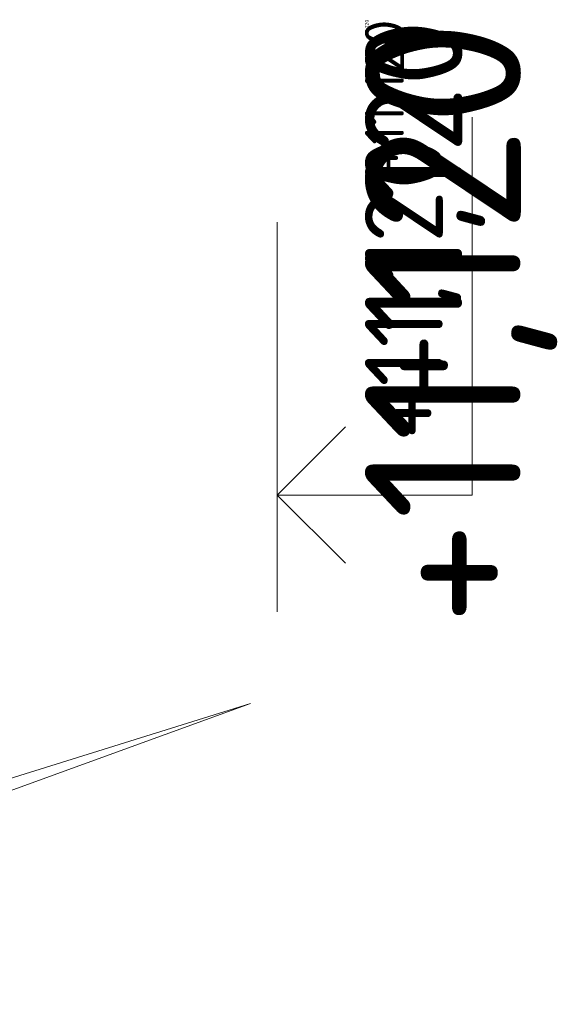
# Model space of a CAD drawing. Header units: millimetres. Extents: x -916886 to 3713765, y -2985421 to 1675785.
# Tile 229 of 256: x 206624 to 209402, y 221406 to 226460. Entities that reach past the tile are written whole.
import ezdxf
from ezdxf.enums import TextEntityAlignment as Align

# ---------------------------------------------------------------- set-up
doc = ezdxf.new("R2010")
doc.units = ezdxf.units.MM
doc.layers.get('Defpoints').update_dxf_attribs({"color": 8})
for name, color, linetype in [('0 @ 1', 7, 'Continuous'), ('0 @ 10', 7, 'Continuous'), ('0 @ 100', 7, 'Continuous'), ('0 @ 200', 7, 'Continuous'), ('0 @ 250 (1)', 7, 'Continuous'), ('0 @ 250 (2)', 7, 'Continuous'), ('0 @ 400', 7, 'Continuous')]:
    doc.layers.add(name, color=color, linetype=linetype)
for name, color, linetype, lineweight in [('A99_N_koty-200', 5, 'Continuous', 5), ('A99_N_koty-200 @ 200', 5, 'Continuous', 5), ('A99_N_koty-200 @ 50 (2)', 5, 'Continuous', 5), ('A99_N_koty-200-vysk', 6, 'Continuous', 9), ('A99_S_kce-pohl', 7, 'Continuous', 5)]:
    doc.layers.add(name, color=color, linetype=linetype, lineweight=lineweight)
doc.styles.add('A99_kota', font='isocpeur.ttf', dxfattribs={"height": 2})
doc.dimstyles.new('A99_kota_200 new', dxfattribs={"dimscale": 200, "dimtxt": 2, "dimasz": 1.2, "dimexe": 0.5, "dimexo": 1.5, "dimgap": 0.5, "dimtad": 1, "dimdec": 0, "dimzin": 3, "dimdsep": 46, "dimtxsty": 'A99_kota', "dimblk": 'ARCHTICK', "dimcen": 2.5, "dimazin": 2, "dimtfac": 0.75, "dimtdec": 0, "dimtix": 1, "dimtmove": 2, "dimatfit": 0, "dimfxl": 0, "dimtolj": 1, "dimtzin": 0, "dimlwd": 5, "dimlwe": 5, "dimarcsym": 0})

# ---------------------------------------------------------------- blocks, each defined once
blk = doc.blocks.new('*U30')
at = {"color": 0, "linetype": 'ByBlock', "lineweight": -2}
blk.add_line((-3, 0), (7, 0), dxfattribs=at)
for points in [[(-1.75, -1.75), (0, 0), (1.75, -1.75)], [(0, 0), (0, -5), (0, -5), (9.7, -5)]]:
    blk.add_lwpolyline(points, dxfattribs=at)
at = {"color": 0, "linetype": 'ByBlock', "lineweight": -2, "style": 'A99_kota'}
for tag, p in [('VYSKA', (9.2, -2.25)), ('POPIS', (9.2, -5.5))]:
    blk.add_attdef(tag, text='', height=2, dxfattribs=at).set_placement(p, align=Align.TOP_RIGHT)
blk = doc.blocks.new('*U5602')
at = {"layer": 'A99_N_koty-200-vysk', "lineweight": 5}
ref = blk.add_blockref('*U30', (207945, 224020), dxfattribs=dict(at, xscale=200, yscale=200, zscale=200, rotation=90.00000000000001))
ref.add_attrib('VYSKA', '+11,120', dxfattribs={"layer": '0 @ 1', "color": 0, "linetype": 'ByBlock', "lineweight": -2, "height": 2, "rotation": 90, "style": 'A99_kota'}).set_placement((208395, 226460), align=Align.TOP_RIGHT)
ref = blk.add_blockref('*U30', (207945, 224020), dxfattribs=dict(at, xscale=200, yscale=200, zscale=200, rotation=90.00000000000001))
ref.add_attrib('VYSKA', '+11,120', dxfattribs={"layer": '0 @ 10', "color": 0, "linetype": 'ByBlock', "lineweight": -2, "height": 20, "rotation": 90, "style": 'A99_kota'}).set_placement((208395, 226460), align=Align.TOP_RIGHT)
ref = blk.add_blockref('*U30', (207945, 224020), dxfattribs=dict(at, xscale=200, yscale=200, zscale=200, rotation=90.00000000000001))
ref.add_attrib('VYSKA', '+11,120', dxfattribs={"layer": '0 @ 100', "color": 0, "linetype": 'ByBlock', "lineweight": -2, "height": 200, "rotation": 90, "style": 'A99_kota'}).set_placement((208395, 226460), align=Align.TOP_RIGHT)
ref = blk.add_blockref('*U30', (207945, 224020), dxfattribs=dict(at, xscale=200, yscale=200, zscale=200, rotation=90.00000000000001))
ref.add_attrib('VYSKA', '+11,120', dxfattribs={"layer": '0 @ 250 (1)', "color": 0, "linetype": 'ByBlock', "lineweight": -2, "height": 500, "rotation": 90, "style": 'A99_kota'}).set_placement((208395, 226460), align=Align.TOP_RIGHT)
ref = blk.add_blockref('*U30', (207945, 224020), dxfattribs=dict(at, xscale=200, yscale=200, zscale=200, rotation=90.00000000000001))
ref.add_attrib('VYSKA', '+11,120', dxfattribs={"layer": '0 @ 250 (2)', "color": 0, "linetype": 'ByBlock', "lineweight": -2, "height": 500, "rotation": 90, "style": 'A99_kota'}).set_placement((208395, 226460), align=Align.TOP_RIGHT)
ref = blk.add_blockref('*U30', (207945, 224020), dxfattribs=dict(at, xscale=200, yscale=200, zscale=200, rotation=90.00000000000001))
ref.add_attrib('VYSKA', '+11,120', dxfattribs={"layer": '0 @ 400', "color": 0, "linetype": 'ByBlock', "lineweight": -2, "height": 800, "rotation": 90, "style": 'A99_kota'}).set_placement((208395, 226460), align=Align.TOP_RIGHT)
ref = blk.add_blockref('*U30', (207945, 224020), dxfattribs=dict(at, xscale=200, yscale=200, zscale=200, rotation=90.00000000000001))
ref.add_attrib('VYSKA', '+11,120', dxfattribs={"layer": '0 @ 200', "color": 0, "linetype": 'ByBlock', "lineweight": -2, "height": 400, "rotation": 90, "style": 'A99_kota'}).set_placement((208395, 225860), align=Align.TOP_RIGHT)
blk = doc.blocks.new('_ArchTick')
at = {"color": 0, "linetype": 'ByBlock', "const_width": 0.15}
blk.add_lwpolyline([(-0.5, -0.5), (0.5, 0.5)], dxfattribs=at)
blk = doc.blocks.new('*D4584')
at = {"layer": 'A99_N_koty-200', "color": 0, "linetype": 'Continuous', "lineweight": 5, "transparency": 16777216}
for p, q in [((207807.5, 222950), (205718.8, 222298.3)), ((203607.2, 221639.4), (204153.3, 221809.8))]:
    blk.add_line(p, q, dxfattribs=at)
at = {"layer": 'Defpoints', "color": 0, "linetype": 'Continuous', "lineweight": 0, "transparency": 16777216}
for p in [(207807.5, 222950), (203607.2, 221639.4)]:
    blk.add_point(p, dxfattribs=at)
at = {"layer": 'A99_N_koty-200', "color": 0, "linetype": 'Continuous', "lineweight": 5, "transparency": 16777216, "xscale": 240, "yscale": 240, "zscale": 240, "rotation": 197.3294565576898}
blk.add_blockref('_ArchTick', (203607.2, 221639.4), dxfattribs=at)
at = {"layer": 'A99_N_koty-200', "color": 0, "linetype": 'Continuous', "lineweight": 5, "transparency": 16777216, "insert": (204936.1, 222054), "char_height": 400, "attachment_point": 5, "rotation": 17.3295, "style": 'A99_kota'}
blk.add_mtext('\\A1;R4400', dxfattribs=at)
blk = doc.blocks.new('*D4585')
at = {"layer": 'A99_N_koty-200', "color": 0, "linetype": 'Continuous', "lineweight": 5, "transparency": 16777216}
blk.add_line((207807.5, 222950), (203672.4, 221446.4), dxfattribs=at)
at = {"layer": 'Defpoints', "color": 0, "linetype": 'Continuous', "lineweight": 0, "transparency": 16777216}
for p in [(207807.5, 222950), (203672.4, 221446.4)]:
    blk.add_point(p, dxfattribs=at)
at = {"layer": 'A99_N_koty-200', "color": 0, "linetype": 'Continuous', "lineweight": 5, "transparency": 16777216, "xscale": 60, "yscale": 60, "zscale": 60, "rotation": 199.9822691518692}
blk.add_blockref('_ArchTick', (203672.4, 221446.4), dxfattribs=at)
at = {"layer": 'A99_N_koty-200', "color": 0, "linetype": 'Continuous', "lineweight": 5, "transparency": 16777216, "insert": (205714.3, 222268.7), "char_height": 100, "attachment_point": 5, "rotation": 19.9823, "style": 'A99_kota'}
blk.add_mtext('\\A1;R4400', dxfattribs=at)
blk = doc.blocks.new('*U5244')
at = {"layer": 'A99_N_koty-200 @ 200', "linetype": 'Continuous', "lineweight": 5}
dim = blk.add_radius_dim(center=(207807.5, 222950), mpoint=(203607.2, 221639.4), dimstyle='A99_kota_200 new', override={"dimscale": 200, "dimtix": 1, "dimtofl": 1, "dimtmove": 2, "dimatfit": 0}, dxfattribs=at)
dim.commit()
dim.dimension.update_dxf_attribs({"geometry": '*D4584', "text_midpoint": (204936.1, 222054), "dimtype": 132})
at = {"layer": 'A99_N_koty-200 @ 50 (2)', "linetype": 'Continuous', "lineweight": 5}
dim = blk.add_radius_dim(center=(207807.5, 222950), mpoint=(203672.4, 221446.4), dimstyle='A99_kota_200 new', override={"dimscale": 50, "dimtix": 1, "dimtofl": 1, "dimtmove": 2, "dimatfit": 0}, dxfattribs=at)
dim.commit()
dim.dimension.update_dxf_attribs({"geometry": '*D4585', "text_midpoint": (205714.3, 222268.7)})

msp = doc.modelspace()

# ---------------------------------------------------------------- block references
at = {"layer": 'A99_N_koty-200', "color": 4, "linetype": 'Continuous', "lineweight": 0}
msp.add_blockref('*U5244', (0, 0), dxfattribs=at)
at = {"layer": 'A99_S_kce-pohl', "color": 4, "linetype": 'Continuous', "lineweight": 0}
msp.add_blockref('*U5602', (0, 0), dxfattribs=at)

doc.saveas('drawing.dxf')
